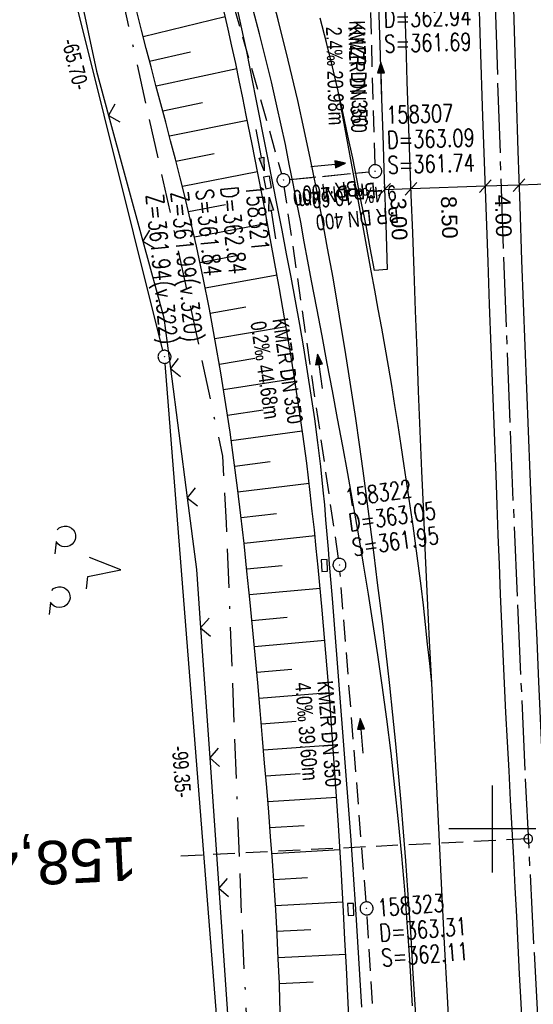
# Model space of a CAD drawing. Extents: x 510579 to 511204, y 466954 to 468018.
# Tile 4 of 48: x 510946 to 511005, y 467080 to 467193. Entities that reach past the tile are written whole.
import ezdxf
from ezdxf.enums import TextEntityAlignment as Align

# ---------------------------------------------------------------- set-up
doc = ezdxf.new("R2010")
doc.units = 0
doc.header["$LTSCALE"] = 10
doc.header["$MEASUREMENT"] = 0
for name, pattern in [('ACAD_ISO16W100', [73, 15, -6.5, 15, -6.5, 15, -7, 1, -7]), ('ACHSE', [5.5, 4, -0.5, 0.5, -0.5]), ('AUSGEZOGEN', [0]), ('LT00', [0]), ('LT12', [0.4, 0.3, -0.1]), ('LT17', [0.15, 0.1, -0.05]), ('STRICHLINIE2', [0.375, 0.25, -0.125])]:
    doc.linetypes.add(name, pattern=pattern)
doc.layers.get('0').update_dxf_attribs({"linetype": 'LT00'})
for name, color, linetype in [('--EK_FBR', 1, 'LT00'), ('--EK_Halt-Pfeil', 4, 'LT00'), ('--EK_Haltung', 7, 'STRICHLINIE2'), ('--EK_Haltung-Text', 140, 'LT00'), ('--EK_Schacht-Text', 5, 'LT00'), ('--EK_ST-93-1', 30, 'LT17'), ('--EL_DFK_AB_L', 21, 'LT00'), ('--EL_DFK_AB_P', 7, 'LT00'), ('--EL_Halt-Pfeil', 4, 'LT00'), ('--EL_Haltung', 182, 'STRICHLINIE2'), ('--EL_Haltung-Text', 182, 'LT00'), ('-AX-093', 35, 'ACHSE'), ('-ST-93-1', 250, 'LT00'), ('ABSTAND', 8, 'LT00'), ('BAB-KABEL', 220, 'ACAD_ISO16W100'), ('BEMAßUNG', 255, 'Continuous'), ('DFK_AB_L', 21, 'LT00'), ('DFK_AB_P', 7, 'LT00'), ('DFK_NUTZUNG', 250, 'LT00'), ('DL', 182, 'LT12'), ('DL_PFEIL', 201, 'LT00'), ('DL_TEXT', 182, 'LT00'), ('PFEIL', 140, 'AUSGEZOGEN'), ('V100_AFBR_BAB', 250, 'LT00'), ('V100_BOESCH', 250, 'LT00'), ('V100_BOSCHUNG', 250, 'LT00'), ('V100_GRABEN', 250, 'LT00'), ('V100_KA_PRUF', 182, 'LT00'), ('V100_LD_MARK', 250, 'LT00'), ('V100_RASTER', 250, 'LT00'), ('V100_SINKK', 182, 'LT00'), ('V100_ZAUN', 40, 'LT00')]:
    doc.layers.add(name, color=color, linetype=linetype)
doc.styles.add('Arial', font='ARIAL.TTF')
doc.styles.add('Beschrift', font='ARIAL.TTF')
doc.styles.add('Haltungsbeschriftung', font='ARIAL.TTF', dxfattribs={"width": 0.75})
doc.styles.add('schachtbeschriftung', font='romans.shx', dxfattribs={"width": 0.75, "height": 2})
doc.styles.get("Standard").update_dxf_attribs({"font": 'ARIAL.TTF'})

# ---------------------------------------------------------------- blocks, each defined once
blk = doc.blocks.new('SYMB0003')
at = {"color": 0, "linetype": 'ByBlock'}
for p, q in [((-0.015712, 0), (0.010166, 0.012015)), ((0, -0.021257), (-0.015712, 0)), ((0.010166, 0.012015), (0, -0.021257))]:
    blk.add_line(p, q, dxfattribs=at)
for points in [[(-0.031395, 0.499013), (-0.093691, 0.491144), (-0.154509, 0.475528), (-0.21289, 0.452414), (-0.267913, 0.422164), (-0.318712, 0.385257), (-0.364484, 0.342274), (-0.404509, 0.293893), (-0.438154, 0.240877), (-0.464888, 0.184062), (-0.484292, 0.124345), (-0.496058, 0.062667), (-0.5, 0)], [(-0.5, 0), (-0.496058, -0.062667), (-0.484292, -0.124345), (-0.464888, -0.184062), (-0.438154, -0.240877), (-0.404509, -0.293893), (-0.364485, -0.342274), (-0.318712, -0.385257), (-0.267914, -0.422164), (-0.21289, -0.452414), (-0.154509, -0.475529), (-0.093691, -0.491144), (-0.031395, -0.499014), (0.031395, -0.499014)], [(0.5, 0), (0.496057, 0.062667), (0.484292, 0.124345), (0.464888, 0.184062), (0.438153, 0.240877), (0.404509, 0.293893), (0.364484, 0.342274), (0.318712, 0.385257), (0.267913, 0.422164), (0.21289, 0.452414), (0.154509, 0.475528), (0.093691, 0.491144), (0.031395, 0.499013), (-0.031395, 0.499013)], [(0.031395, -0.499014), (0.093691, -0.491144), (0.154509, -0.475529), (0.21289, -0.452414), (0.267914, -0.422164), (0.318712, -0.385257), (0.364485, -0.342274), (0.404509, -0.293893), (0.438154, -0.240877), (0.464889, -0.184062), (0.484292, -0.124345), (0.496058, -0.062667), (0.5, 0)]]:
    blk.add_lwpolyline(points, dxfattribs=at)
blk = doc.blocks.new('Pfreil3')
at = {"layer": 'PFEIL'}
blk.add_hatch(color=256, dxfattribs=at).paths.add_polyline_path([(-1.55, 0.27), (-1.55, -0.27), (0, 0)])
for p, q in [((-1.55, 0), (-4.83, 0)), ((-1.55, -0.27), (-1.55, 0.27)), ((-1.55, 0.27), (0, 0)), ((0, 0), (-1.55, -0.27))]:
    blk.add_line(p, q, dxfattribs=at)
blk = doc.blocks.new('SYMB0024')
at = {"color": 0, "linetype": 'ByBlock'}
for p, q in [((-0.5, 0.5), (0, 0)), ((0, 0), (0.5, 0.5))]:
    blk.add_line(p, q, dxfattribs=at)
blk = doc.blocks.new('_Oblique')
at = {"color": 0, "linetype": 'ByBlock', "lineweight": -2}
blk.add_line((-0.5, -0.5), (0.5, 0.5), dxfattribs=at)
blk = doc.blocks.new('SYMB0652')
at = {"color": 0, "linetype": 'ByBlock'}
blk.add_lwpolyline([(-0.15, -0.075), (0.15, -0.075), (0.15, 0.075), (-0.15, 0.075), (-0.15, -0.075)], dxfattribs=at)
blk = doc.blocks.new('SYMB0070')
at = {"color": 0, "linetype": 'ByBlock'}
for p, q in [((-0.5, 0), (0.2, 0)), ((0.5, 0), (0.2, 0.1)), ((0.2, 0.1), (0.2, 0)), ((0.468, 0), (0.21, 0.086)), ((0.21, 0.086), (0.21, -0.086)), ((0.21, -0.086), (0.468, 0)), ((0.22, -0.072), (0.437, 0)), ((0.23, -0.058), (0.405, 0)), ((0.24, -0.045), (0.374, 0)), ((0.342, 0), (0.25, 0.031)), ((0.25, 0.031), (0.25, -0.031)), ((0.25, -0.031), (0.342, 0)), ((0.26, -0.017), (0.31, 0)), ((0.27, -0.003), (0.279, 0))]:
    blk.add_line(p, q, dxfattribs=at)
for points in [[(0.2, 0), (0.2, -0.1), (0.5, 0)], [(0.437, 0), (0.22, 0.072), (0.22, -0.072)], [(0.405, 0), (0.23, 0.058), (0.23, -0.058)], [(0.374, 0), (0.24, 0.045), (0.24, -0.045)], [(0.31, 0), (0.26, 0.017), (0.26, -0.017)], [(0.279, 0), (0.27, 0.003), (0.27, -0.003)]]:
    blk.add_lwpolyline(points, dxfattribs=at)
blk = doc.blocks.new('SYMB7201')
at = {"color": 0, "linetype": 'ByBlock'}
for p, q in [((0, 0.385), (-0.11, 0.015)), ((-0.255, -0.385), (-0.115, -0.385)), ((0.445, -0.385), (0.585, -0.385))]:
    blk.add_line(p, q, dxfattribs=at)
for points in [[(0.25, 0.015), (0.11, 0.015), (0, 0.385)], [(-0.393816, -0.383308), (-0.416239, -0.362945), (-0.432849, -0.337617), (-0.442589, -0.308936), (-0.444836, -0.27873), (-0.439449, -0.248923), (-0.426769, -0.221415), (-0.407606, -0.197958), (-0.38318, -0.180047), (-0.355047, -0.168823), (-0.325, -0.165), (-0.294953, -0.168823), (-0.26682, -0.180047), (-0.242394, -0.197959), (-0.223231, -0.221415), (-0.210551, -0.248923), (-0.205164, -0.27873), (-0.207411, -0.308936), (-0.21715, -0.337617), (-0.233761, -0.362945), (-0.256184, -0.383308)], [(0.306185, -0.383308), (0.283761, -0.362945), (0.267151, -0.337617), (0.257411, -0.308936), (0.255164, -0.27873), (0.260552, -0.248923), (0.273231, -0.221415), (0.292394, -0.197958), (0.31682, -0.180047), (0.344953, -0.168823), (0.375, -0.165), (0.405047, -0.168823), (0.43318, -0.180047), (0.457606, -0.197959), (0.476769, -0.221415), (0.489449, -0.248923), (0.494836, -0.27873), (0.492589, -0.308936), (0.48285, -0.337617), (0.466239, -0.362945), (0.443816, -0.383308)]]:
    blk.add_lwpolyline(points, dxfattribs=at)
blk = doc.blocks.new('SYMB2')
at = {"color": 0, "linetype": 'ByBlock', "flags": 128}
for points in [[(-0.031395, 0.499013), (-0.093691, 0.491144), (-0.154509, 0.475528), (-0.21289, 0.452414), (-0.267913, 0.422164), (-0.318712, 0.385257), (-0.364484, 0.342274), (-0.404509, 0.293893), (-0.438154, 0.240877), (-0.464888, 0.184062), (-0.484292, 0.124345), (-0.496058, 0.062667), (-0.5, 0)], [(-0.5, 0), (-0.496058, -0.062667), (-0.484292, -0.124345), (-0.464888, -0.184062), (-0.438154, -0.240877), (-0.404509, -0.293893), (-0.364485, -0.342274), (-0.318712, -0.385257), (-0.267914, -0.422164), (-0.21289, -0.452414), (-0.154509, -0.475529), (-0.093691, -0.491144), (-0.031395, -0.499014), (0.031395, -0.499014)], [(0.5, 0), (0.496057, 0.062667), (0.484292, 0.124345), (0.464888, 0.184062), (0.438153, 0.240877), (0.404509, 0.293893), (0.364484, 0.342274), (0.318712, 0.385257), (0.267913, 0.422164), (0.21289, 0.452414), (0.154509, 0.475528), (0.093691, 0.491144), (0.031395, 0.499013), (-0.031395, 0.499013)], [(0.031395, -0.499014), (0.093691, -0.491144), (0.154509, -0.475529), (0.21289, -0.452414), (0.267914, -0.422164), (0.318712, -0.385257), (0.364485, -0.342274), (0.404509, -0.293893), (0.438154, -0.240877), (0.464889, -0.184062), (0.484292, -0.124345), (0.496058, -0.062667), (0.5, 0)]]:
    blk.add_lwpolyline(points, dxfattribs=at)

msp = doc.modelspace()

# ---------------------------------------------------------------- linework, layer by layer
at = {"layer": '--EK_FBR'}
msp.add_line((510987.94, 467164.3), (510986.48, 467164.18), dxfattribs=at)
for points in [[(510986.71, 467201.52), (510987.07, 467190.1), (510987.23, 467184.94), (510987.41, 467179.78), (510987.58, 467174.62), (510987.76, 467169.46), (510987.94, 467164.3)], [(511003.48, 467076.64), (511003.31, 467079.97), (511003.15, 467083.3), (511002.99, 467086.62), (511002.82, 467089.95), (511002.65, 467093.28), (511002.48, 467096.63), (511002.3, 467099.98), (511002.11, 467103.32), (511001.93, 467106.67), (511001.75, 467110.02), (511001.58, 467113.37), (511001.42, 467116.72), (511001.26, 467120.14), (511001.11, 467123.56), (511000.96, 467126.98), (511000.83, 467130.4), (511000.69, 467133.82), (511000.56, 467137.25), (511000.44, 467140.67), (511000.25, 467145.57), (511000.07, 467150.48), (510999.88, 467155.38), (510999.7, 467160.29), (510999.52, 467165.19), (510999.22, 467173.54), (510998.93, 467181.89), (510998.66, 467190.24), (510998.42, 467197.86)], [(511002.31, 467198.04), (511002.54, 467190.47), (511002.74, 467184.18), (511002.94, 467177.9), (511003.16, 467171.61), (511003.38, 467165.32), (511003.56, 467160.43), (511003.75, 467155.53), (511003.94, 467150.63), (511004.13, 467145.73), (511004.33, 467140.83), (511004.52, 467136.04), (511004.71, 467131.26), (511004.91, 467126.47), (511005.12, 467121.68), (511005.33, 467116.9), (511005.59, 467111.05), (511005.87, 467105.2), (511006.15, 467099.36), (511006.44, 467093.51), (511006.74, 467087.67), (511007.04, 467081.82), (511007.35, 467075.98)], [(510990.82, 467079.67), (510990.67, 467082.33), (510990.51, 467085), (510990.34, 467087.66), (510990.16, 467090.32), (510989.96, 467092.99), (510989.62, 467096.92), (510989.24, 467100.85), (510988.82, 467104.78), (510988.37, 467108.7), (510987.87, 467112.62), (510987.34, 467116.54), (510986.85, 467120.02), (510986.32, 467123.5), (510985.78, 467126.97), (510985.21, 467130.44), (510984.62, 467133.91), (510984.02, 467137.38), (510983.4, 467140.84), (510982.82, 467144.01), (510982.23, 467147.17), (510981.64, 467150.34), (510981.04, 467153.51), (510980.44, 467156.67), (510979.84, 467159.84), (510979.24, 467163.01), (510978.82, 467165.24), (510978.4, 467167.48), (510977.98, 467169.72), (510977.55, 467171.95), (510977.12, 467174.19), (510976.67, 467176.42), (510976.22, 467178.65), (510975.74, 467180.87), (510975.25, 467183.1), (510974.61, 467185.87), (510973.93, 467188.63), (510973.23, 467191.39), (510972.51, 467194.14)], [(510982.29, 467184.79), (510981.63, 467187.59), (510980.95, 467190.39), (510980.24, 467193.18)], [(510986.48, 467164.18), (510985.98, 467166.77), (510985.49, 467169.35), (510984.99, 467171.93), (510984.48, 467174.51), (510983.96, 467177.08), (510983.42, 467179.66), (510982.87, 467182.22), (510982.29, 467184.79)]]:
    msp.add_lwpolyline(points, dxfattribs=at)
at = {"layer": '--EK_Haltung'}
for p, q in [((510962.01, 467223.49), (510975.79, 467175.29)), ((510986.53, 467176.34), (510985.98, 467195.81)), ((510976.74, 467174.64), (510985.8, 467175.52)), ((510982.33, 467131.1), (510976.1, 467173.82)), ((510985.5, 467091.62), (510982.5, 467129.61)), ((510989.19, 467031.3), (510985.6, 467090.12))]:
    msp.add_line(p, q, dxfattribs=at)
at = {"layer": '--EK_ST-93-1', "ltscale": 2.5}
msp.add_line((511004.14, 467098.87), (510964.2, 467096.88), dxfattribs=at)
at = {"layer": '--EL_DFK_AB_L'}
for p, q in [((510962.15, 467154.99), (510946.6, 467217.27)), ((510970.1, 467055.97), (510962.39, 467153.51))]:
    msp.add_line(p, q, dxfattribs=at)
at = {"layer": '--EL_Haltung'}
for p, q in [((510962.01, 467223.49), (510975.79, 467175.29)), ((510986.53, 467176.34), (510985.98, 467195.81)), ((510976.74, 467174.64), (510985.8, 467175.52)), ((510982.33, 467131.1), (510976.1, 467173.82)), ((510985.5, 467091.62), (510982.5, 467129.61)), ((510989.19, 467031.3), (510985.6, 467090.12))]:
    msp.add_line(p, q, dxfattribs=at)
at = {"layer": '-AX-093', "ltscale": 0.2}
msp.add_lwpolyline([(511000.02, 467205.69), (511000.62, 467185.7), (511001.3, 467165.71), (511002.05, 467145.73), (511002.89, 467125.74), (511003.8, 467105.77), (511004.8, 467085.79), (511005.87, 467065.82), (511007.03, 467045.85), (511008.26, 467025.89), (511009.58, 467005.93), (511010.97, 466985.98), (511011.99, 466972.24)], dxfattribs=at)
at = {"layer": 'BAB-KABEL', "ltscale": 0.03, "flags": 128}
msp.add_lwpolyline([(510999.38, 467897.63), (510999.1, 467894.74), (510997.06, 467871.06), (510995.03, 467842.74), (510993.67, 467820.56), (510992.2, 467801.11), (510990.8, 467794.19), (510987.41, 467757.66), (510985.05, 467738.65), (510983.73, 467724.83), (510981.95, 467707.86), (510983.86, 467692.86), (510980.18, 467680.03), (510979.89, 467677.38), (510977.23, 467651.6), (510975.62, 467637.19), (510972.96, 467623.03), (510968.69, 467600.01), (510983.84, 467591.92), (510983.4, 467588.1), (510978.7, 467582.21), (510977.66, 467557.88), (510976.63, 467540.53), (510977.21, 467526.27), (510978.04, 467508.4), (510977.78, 467467.81), (510977.27, 467448.65), (510976.38, 467438.96), (510974.59, 467414.97), (510962.85, 467389.29), (510962.72, 467376.64), (510961.57, 467364.79), (510961.96, 467355.32), (510962.08, 467346.52), (510966.43, 467318.91), (510972.3, 467278.43), (510976.76, 467248.19), (510978.06, 467236.05), (510979.13, 467225.02), (510980.33, 467214.02), (510966.38, 467210.86), (510955.55, 467204.09), (510962.93, 467171.01), (510968.99, 467142.85), (510969.43, 467135.16), (510971.16, 467089.94), (510975.91, 466996.57), (510977.84, 466970.68)], dxfattribs=at)
at = {"layer": 'BEMAßUNG'}
for p, q in [((510990.67, 467173.57), (510987.62, 467173.47)), ((510999.21, 467173.87), (510990.67, 467173.57)), ((511003.08, 467174), (510999.21, 467173.87)), ((511011.48, 467174.29), (511003.08, 467174))]:
    msp.add_line(p, q, dxfattribs=at)
at = {"layer": 'DFK_AB_L'}
for p, q in [((510962.15, 467154.99), (510946.6, 467217.27)), ((510970.1, 467055.97), (510962.39, 467153.51))]:
    msp.add_line(p, q, dxfattribs=at)
at = {"layer": 'DL'}
msp.add_line((510976.74, 467174.64), (510985.8, 467175.52), dxfattribs=at)
at = {"layer": 'V100_AFBR_BAB'}
msp.add_line((510987.94, 467164.3), (510986.48, 467164.18), dxfattribs=at)
for points in [[(510986.71, 467201.52), (510987.07, 467190.1), (510987.23, 467184.94), (510987.41, 467179.78), (510987.58, 467174.62), (510987.76, 467169.46), (510987.94, 467164.3)], [(511003.48, 467076.64), (511003.31, 467079.97), (511003.15, 467083.3), (511002.99, 467086.62), (511002.82, 467089.95), (511002.65, 467093.28), (511002.48, 467096.63), (511002.3, 467099.98), (511002.11, 467103.32), (511001.93, 467106.67), (511001.75, 467110.02), (511001.58, 467113.37), (511001.42, 467116.72), (511001.26, 467120.14), (511001.11, 467123.56), (511000.96, 467126.98), (511000.83, 467130.4), (511000.69, 467133.82), (511000.56, 467137.25), (511000.44, 467140.67), (511000.25, 467145.57), (511000.07, 467150.48), (510999.88, 467155.38), (510999.7, 467160.29), (510999.52, 467165.19), (510999.22, 467173.54), (510998.93, 467181.89), (510998.66, 467190.24), (510998.42, 467197.86)], [(511002.31, 467198.04), (511002.54, 467190.47), (511002.74, 467184.18), (511002.94, 467177.9), (511003.16, 467171.61), (511003.38, 467165.32), (511003.56, 467160.43), (511003.75, 467155.53), (511003.94, 467150.63), (511004.13, 467145.73), (511004.33, 467140.83), (511004.52, 467136.04), (511004.71, 467131.26), (511004.91, 467126.47), (511005.12, 467121.68), (511005.33, 467116.9), (511005.59, 467111.05), (511005.87, 467105.2), (511006.15, 467099.36), (511006.44, 467093.51), (511006.74, 467087.67), (511007.04, 467081.82), (511007.35, 467075.98)], [(510990.82, 467079.67), (510990.67, 467082.33), (510990.51, 467085), (510990.34, 467087.66), (510990.16, 467090.32), (510989.96, 467092.99), (510989.62, 467096.92), (510989.24, 467100.85), (510988.82, 467104.78), (510988.37, 467108.7), (510987.87, 467112.62), (510987.34, 467116.54), (510986.85, 467120.02), (510986.32, 467123.5), (510985.78, 467126.97), (510985.21, 467130.44), (510984.62, 467133.91), (510984.02, 467137.38), (510983.4, 467140.84), (510982.82, 467144.01), (510982.23, 467147.17), (510981.64, 467150.34), (510981.04, 467153.51), (510980.44, 467156.67), (510979.84, 467159.84), (510979.24, 467163.01), (510978.82, 467165.24), (510978.4, 467167.48), (510977.98, 467169.72), (510977.55, 467171.95), (510977.12, 467174.19), (510976.67, 467176.42), (510976.22, 467178.65), (510975.74, 467180.87), (510975.25, 467183.1), (510974.61, 467185.87), (510973.93, 467188.63), (510973.23, 467191.39), (510972.51, 467194.14)], [(510982.29, 467184.79), (510981.63, 467187.59), (510980.95, 467190.39), (510980.24, 467193.18)], [(510986.48, 467164.18), (510985.98, 467166.77), (510985.49, 467169.35), (510984.99, 467171.93), (510984.48, 467174.51), (510983.96, 467177.08), (510983.42, 467179.66), (510982.87, 467182.22), (510982.29, 467184.79)]]:
    msp.add_lwpolyline(points, dxfattribs=at)
at = {"layer": 'V100_BOESCH'}
msp.add_lwpolyline([(510975.66, 467078.17), (510975.6, 467080.21), (510975.53, 467082.24), (510975.41, 467085.06), (510975.27, 467087.88), (510975.11, 467090.69), (510974.93, 467093.51), (510974.74, 467096.32), (510974.53, 467099.14), (510974.31, 467101.95), (510974.08, 467104.76), (510973.84, 467107.58), (510973.6, 467110.39), (510973.33, 467113.6), (510973.04, 467116.8), (510972.75, 467120.01), (510972.45, 467123.22), (510972.14, 467126.42), (510971.81, 467129.62), (510971.47, 467132.82), (510971.1, 467136.02), (510970.71, 467139.21), (510970.3, 467142.4), (510969.86, 467145.59), (510969.38, 467148.77), (510968.8, 467152.43), (510968.17, 467156.08), (510967.5, 467159.72), (510966.78, 467163.35), (510966, 467166.97), (510965.18, 467170.58), (510964.66, 467172.71), (510964.13, 467174.84), (510963.58, 467176.97), (510963.03, 467179.09), (510962.47, 467181.21), (510961.9, 467183.33), (510961.34, 467185.45), (510960.78, 467187.57), (510960.22, 467189.69), (510959.67, 467191.81), (510959.14, 467193.94)], dxfattribs=at)
at = {"layer": 'V100_BOSCHUNG'}
for p, q in [((510969.3, 467193.34), (510959.87, 467191.03)), ((510965.3, 467189.28), (510960.61, 467188.21)), ((510970.64, 467187.34), (510961.36, 467185.37)), ((510966.69, 467183.44), (510962.12, 467182.5)), ((510971.85, 467181.42), (510962.89, 467179.61)), ((510968.04, 467177.59), (510963.65, 467176.72)), ((510973.02, 467175.51), (510964.39, 467173.82)), ((510969.35, 467171.73), (510965.1, 467170.91)), ((510974.16, 467169.59), (510965.77, 467168)), ((510970.57, 467165.86), (510966.41, 467165.08)), ((510975.26, 467163.66), (510967.02, 467162.16)), ((510971.69, 467159.96), (510967.59, 467159.24)), ((510976.31, 467157.7), (510968.13, 467156.32)), ((510972.73, 467154.05), (510968.64, 467153.39)), ((510977.28, 467151.73), (510969.12, 467150.45)), ((510973.66, 467148.13), (510969.57, 467147.52)), ((510978.17, 467145.73), (510970, 467144.59)), ((510974.49, 467142.18), (510970.4, 467141.65)), ((510978.96, 467139.7), (510970.77, 467138.71)), ((510975.22, 467136.23), (510971.13, 467135.77)), ((510979.63, 467133.67), (510971.47, 467132.82)), ((510975.86, 467130.26), (510971.79, 467129.86)), ((510980.22, 467127.65), (510972.09, 467126.9)), ((510976.44, 467124.29), (510972.38, 467123.93)), ((510980.76, 467121.65), (510972.67, 467120.95)), ((510976.97, 467118.31), (510972.94, 467117.98)), ((510981.25, 467115.65), (510973.2, 467115)), ((510977.47, 467112.34), (510973.46, 467112.04)), ((510981.7, 467109.63), (510973.72, 467109.06)), ((510977.94, 467106.35), (510973.97, 467106.08)), ((510982.12, 467103.62), (510974.22, 467103.1)), ((510978.38, 467100.37), (510974.45, 467100.13)), ((510982.5, 467097.61), (510974.68, 467097.15)), ((510978.78, 467094.38), (510974.89, 467094.16)), ((510982.84, 467091.59), (510975.08, 467091.18)), ((510979.13, 467088.39), (510975.25, 467088.2)), ((510983.16, 467085.59), (510975.4, 467085.2)), ((510979.42, 467082.4), (510975.53, 467082.21))]:
    msp.add_line(p, q, dxfattribs=at)
at = {"layer": 'V100_GRABEN'}
for points in [[(510985.01, 467079.54), (510984.79, 467083.29), (510984.56, 467087.04), (510984.32, 467090.8), (510984.05, 467094.76), (510983.77, 467098.73), (510983.48, 467102.69), (510983.18, 467106.66), (510982.87, 467110.62), (510982.56, 467114.58), (510982.25, 467118.55), (510981.93, 467122.51), (510981.62, 467126.47), (510981.31, 467130.44), (510981.17, 467132.14), (510981.04, 467133.84), (510980.89, 467135.54), (510980.74, 467137.24), (510980.58, 467138.94), (510980.29, 467141.67), (510979.96, 467144.4), (510979.6, 467147.12), (510979.2, 467149.84), (510978.78, 467152.56), (510978.34, 467155.28), (510977.87, 467157.99), (510977.39, 467160.69), (510976.88, 467163.4), (510976.37, 467166.11), (510975.84, 467168.81), (510975.31, 467171.51), (510974.78, 467174.21), (510974.24, 467176.92), (510973.7, 467179.62), (510973.17, 467182.32), (510972.83, 467184.08), (510972.49, 467185.83), (510972.14, 467187.59), (510971.78, 467189.34), (510971.42, 467191.09), (510971.04, 467192.84), (510970.63, 467194.58)], [(510983.55, 467077.61), (510983.39, 467080.84), (510983.23, 467084.07), (510983.07, 467087.29), (510982.9, 467090.52), (510982.62, 467095.47), (510982.32, 467100.43), (510982, 467105.38), (510981.65, 467110.32), (510981.28, 467115.27), (510980.88, 467120.21), (510980.45, 467125.16), (510979.99, 467130.09), (510979.77, 467132.24), (510979.56, 467134.39), (510979.32, 467136.53), (510979.08, 467138.67), (510978.67, 467142.03), (510978.22, 467145.38), (510977.74, 467148.73), (510977.23, 467152.07), (510976.69, 467155.41), (510976.13, 467158.75), (510975.55, 467162.08), (510974.94, 467165.41), (510974.32, 467168.74), (510973.69, 467172.06), (510973.04, 467175.38), (510972.39, 467178.71), (510971.73, 467182.03), (510971.33, 467184.01), (510970.92, 467186), (510970.51, 467187.98), (510970.08, 467189.96), (510969.63, 467191.93), (510969.17, 467193.9)]]:
    msp.add_lwpolyline(points, dxfattribs=at)
at = {"layer": 'V100_LD_MARK'}
for points in [[(510991.21, 467078.62), (510990.93, 467083.4), (510990.63, 467088.18), (510990.31, 467092.96), (510990.06, 467096.32), (510989.8, 467099.69), (510989.53, 467103.05), (510989.24, 467106.41), (510988.92, 467109.77), (510988.59, 467113.13), (510988.24, 467116.48), (510987.97, 467118.85), (510987.69, 467121.21), (510987.41, 467123.58), (510987.12, 467125.94), (510986.83, 467128.3), (510986.42, 467131.52), (510986.01, 467134.74), (510985.59, 467137.96), (510985.16, 467141.17), (510984.74, 467144.17), (510984.31, 467147.16), (510983.86, 467150.14), (510983.18, 467154.54), (510982.45, 467158.94), (510981.7, 467163.33), (510981.08, 467166.74), (510980.45, 467170.15), (510979.79, 467173.55), (510979.1, 467176.95), (510978.39, 467180.34), (510977.64, 467183.73), (510976.56, 467188.36), (510975.41, 467192.97), (510974.2, 467197.56)], [(510995.17, 467074.65), (510994.85, 467080.76), (510994.53, 467086.87), (510994.22, 467092.98), (510993.62, 467104.88), (510993.04, 467116.77), (510992.8, 467121.64), (510992.57, 467126.51), (510992.34, 467131.38), (510992.12, 467136.25), (510991.91, 467141.12), (510991.72, 467145.73), (510991.54, 467150.33), (510991.36, 467154.94), (510991.19, 467159.55), (510991.02, 467164.16), (510990.86, 467168.51), (510990.7, 467172.86), (510990.54, 467177.21), (510990.39, 467181.57), (510990.24, 467185.92), (510990.1, 467190.27), (510989.97, 467194.81)], [(510993.04, 467116.77), (510992.81, 467119.01), (510992.57, 467121.25), (510992.33, 467123.48), (510992.08, 467125.71), (510991.82, 467127.94), (510991.53, 467130.25), (510991.22, 467132.55), (510990.9, 467134.85), (510990.57, 467137.15), (510990.23, 467139.45), (510989.89, 467141.75), (510989.54, 467144.06), (510989.18, 467146.36), (510988.82, 467148.67), (510988.44, 467150.97), (510988.07, 467153.17), (510987.69, 467155.36), (510987.3, 467157.55), (510986.9, 467159.75), (510986.5, 467161.94), (510986.1, 467164.13), (510984.19, 467174.46), (510982.29, 467184.79)]]:
    msp.add_lwpolyline(points, dxfattribs=at)
at = {"layer": 'V100_RASTER'}
for p, q in [((511000, 467105), (511000, 467095)), ((511005, 467100), (510995, 467100))]:
    msp.add_line(p, q, dxfattribs=at)
at = {"layer": 'V100_ZAUN'}
for p, q in [((510955.9, 467182.01), (510959.85, 467167.54)), ((510963.01, 467152.91), (510964.95, 467138.04)), ((510966.48, 467123.12), (510967.52, 467108.16)), ((510967.52, 467108.16), (510968.56, 467093.2)), ((510968.56, 467093.2), (510969.61, 467078.23))]:
    msp.add_line(p, q, dxfattribs=at)
for points in [[(510952.48, 467196.61), (510954.51, 467187.09), (510955.9, 467182.01)], [(510959.85, 467167.54), (510962.26, 467158.73), (510963.01, 467152.91)], [(510964.95, 467138.04), (510966.01, 467129.82), (510966.48, 467123.12)]]:
    msp.add_lwpolyline(points, dxfattribs=at)

# ---------------------------------------------------------------- block references
at = {"layer": '--EK_Halt-Pfeil', "yscale": 4, "zscale": 4}
for p, xscale, rotation in [((510987.25, 467186.1), 3.999999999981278, 91.6137599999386), ((510981.15, 467176.31), 4.000000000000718, 5.542170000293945), ((510980.21, 467152.6), 3.999999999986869, 98.29113999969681), ((510984.99, 467110.69), 4.000000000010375, 94.51665999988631)]:
    msp.add_blockref('SYMB0070', p, dxfattribs=dict(at, xscale=xscale, rotation=rotation))
at = {"layer": '--EL_DFK_AB_P', "xscale": 1.500000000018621, "yscale": 1.5, "zscale": 1.5, "rotation": 264.7377099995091}
msp.add_blockref('SYMB0003', (510962.33, 467154.26), dxfattribs=at)
at = {"layer": '--EL_Halt-Pfeil', "yscale": 4, "zscale": 4}
for p, xscale, rotation in [((510987.25, 467186.1), 3.999999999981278, 91.6137599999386), ((510981.15, 467176.31), 4.000000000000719, 5.542170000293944), ((510980.21, 467152.6), 3.999999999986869, 98.29113999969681), ((510984.99, 467110.69), 4.000000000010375, 94.51665999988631)]:
    msp.add_blockref('SYMB0070', p, dxfattribs=dict(at, xscale=xscale, rotation=rotation))
at = {"layer": '-ST-93-1', "rotation": 274.1956499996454}
msp.add_blockref('SYMB2', (511004.14, 467098.87), dxfattribs=at)
at = {"layer": 'BEMAßUNG', "xscale": 1.4, "yscale": 1.4, "zscale": 1.4}
for p, rotation in [((511003.08, 467174), 181.9798883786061), ((511003.08, 467174), 1.979888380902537), ((510987.62, 467173.47), 181.979888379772), ((510990.67, 467173.57), 181.9798883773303), ((510990.67, 467173.57), 1.979888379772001), ((510999.21, 467173.87), 181.9798883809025), ((510999.21, 467173.87), 1.979888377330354)]:
    msp.add_blockref('_Oblique', p, dxfattribs=dict(at, rotation=rotation))
at = {"layer": 'DFK_AB_P', "xscale": 1.500000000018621, "yscale": 1.5, "zscale": 1.5, "rotation": 264.7377099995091}
msp.add_blockref('SYMB0003', (510962.33, 467154.26), dxfattribs=at)
at = {"layer": 'DFK_NUTZUNG', "xscale": 10.00000000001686, "yscale": 10, "zscale": 10, "rotation": 264.7377100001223}
msp.add_blockref('SYMB7201', (510953.46, 467130.12), dxfattribs=at)
at = {"layer": 'DL_PFEIL', "xscale": 4.000000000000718, "yscale": 4, "zscale": 4, "rotation": 5.542170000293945}
msp.add_blockref('SYMB0070', (510981.15, 467176.31), dxfattribs=at)
at = {"layer": 'PFEIL'}
for p, rotation in [((510973.78, 467175.63), 281.1505824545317), ((510974.36, 467172.59), 98.43726353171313)]:
    msp.add_blockref('Pfreil3', p, dxfattribs=dict(at, rotation=rotation))
at = {"layer": 'V100_KA_PRUF', "xscale": 1.499999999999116, "yscale": 1.5, "zscale": 1.5, "rotation": 272.6154099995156}
for p in [(510986.55, 467175.59), (510976, 467174.56), (510982.44, 467130.35), (510985.56, 467090.87)]:
    msp.add_blockref('SYMB0003', p, dxfattribs=at)
at = {"layer": 'V100_SINKK', "yscale": 4.5, "zscale": 4.5}
for p, xscale, rotation in [((510974.18, 467174.3), 4.50000000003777, 281.2249509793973), ((510980.71, 467130.28), 4.500000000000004, 272.615410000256), ((510983.74, 467090.76), 4.500000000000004, 272.615410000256)]:
    msp.add_blockref('SYMB0652', p, dxfattribs=dict(at, xscale=xscale, rotation=rotation))
at = {"layer": 'V100_ZAUN', "yscale": 2.099999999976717, "zscale": 2.1}
for p, xscale, rotation in [((510955.9, 467182.01), 2.099999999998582, 285.2834200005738), ((510959.85, 467167.54), 2.099999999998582, 285.2834200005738), ((510963.01, 467152.91), 2.100000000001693, 277.4014099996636), ((510964.95, 467138.04), 2.100000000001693, 277.4014099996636), ((510966.48, 467123.12), 2.09999999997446, 273.986410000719), ((510967.52, 467108.16), 2.09999999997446, 273.986410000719), ((510968.56, 467093.2), 2.09999999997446, 273.986410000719)]:
    msp.add_blockref('SYMB0024', p, dxfattribs=dict(at, xscale=xscale, rotation=rotation))

# ---------------------------------------------------------------- texts
at = {"layer": '--EK_Haltung-Text', "style": 'Haltungsbeschriftung', "width": 0.75}
for s, rotation, p in [('2.4‰ 20.98m', -88.3862, (510980.89, 467192.17)), ('KMZR DN 350', -88.3862, (510983.45, 467192.24)), ('9.4‰ 10.60m', -174.4578, (510988.9, 467174.02)), ('BR DN 400', -174.4578, (510989.15, 467171.48)), ('0.2‰ 44.68m', -81.7089, (510972.2, 467158.21)), ('KMZR DN 350', -81.7089, (510974.73, 467158.58)), ('4.0‰ 39.60m', -85.4833, (510977.33, 467116.78)), ('KMZR DN 350', -85.4833, (510979.89, 467116.98))]:
    msp.add_text(s, height=1.8, rotation=rotation, dxfattribs=at).set_placement(p)
at = {"layer": '--EK_Schacht-Text', "style": 'schachtbeschriftung', "width": 0.75}
for s, rotation, p in [('D=362.94', 1.4914, (510987.55, 467192.11)), ('S=361.69', 1.4914, (510987.62, 467189.23)), ('158307', 1.6138, (510987.84, 467181.06)), ('D=363.09', 1.6138, (510987.92, 467178.18)), ('S=361.74', 1.6138, (510988, 467175.3)), ('D=362.84', -84.4578, (510968.79, 467173.73)), ('158321', -84.4578, (510971.65, 467174.01)), ('Z=361.94(v.322)', -84.4578, (510960.19, 467172.89)), ('Z=361.99(v.320)', -84.4578, (510963.05, 467173.17)), ('S=361.84', -84.4578, (510965.92, 467173.45)), ('158322', 8.2911, (510983.23, 467137.05)), ('D=363.05', 8.2911, (510983.65, 467134.2)), ('S=361.95', 8.2911, (510984.06, 467131.35)), ('158323', 4.5167, (510986.88, 467089.93)), ('D=363.31', 4.5167, (510987.11, 467087.06)), ('S=362.11', 4.5167, (510987.34, 467084.19))]:
    msp.add_text(s, height=2, rotation=rotation, dxfattribs=at).set_placement(p)
at = {"layer": '--EK_ST-93-1', "style": 'Beschrift'}
msp.add_text('158,400', height=5, rotation=-177.1817, dxfattribs=at).set_placement((510959.2, 467096.62), align=Align.MIDDLE_LEFT)
at = {"layer": '--EL_Haltung-Text', "style": 'Haltungsbeschriftung', "width": 0.75}
for s, rotation, p in [('KMZR DN 350', -88.3862, (510983.58, 467192.9)), ('BR DN 400', -174.4578, (510986.51, 467174.31)), ('KMZR DN 350', -81.7089, (510974.73, 467158.58)), ('KMZR DN 350', -85.4833, (510979.89, 467116.98))]:
    msp.add_text(s, height=1.8, rotation=rotation, dxfattribs=at).set_placement(p)
at = {"layer": 'ABSTAND', "width": 0.75}
for s, rotation, p in [(' -65.70-', -75.9846, (510950.36, 467191.08)), (' -99.35-', -85.4792, (510963.12, 467110))]:
    msp.add_text(s, height=1.8, rotation=rotation, dxfattribs=at).set_placement(p)
at = {"layer": 'BEMAßUNG', "char_height": 1.8, "attachment_point": 5, "rotation": 271.9799, "style": 'Arial'}
for s, insert in [('\\A1;8.50', (510995.06, 467170.29)), ('\\A1;4.00', (511001.26, 467170.46)), ('\\A1;3.00', (510989.27, 467170.09))]:
    msp.add_mtext(s, dxfattribs=dict(at, insert=insert))
at = {"layer": 'DL_TEXT', "style": 'Haltungsbeschriftung', "width": 0.75}
msp.add_text('BR 400', height=1.8, rotation=-174.4578, dxfattribs=at).set_placement((510984.4, 467174.51))

doc.saveas('drawing.dxf')
